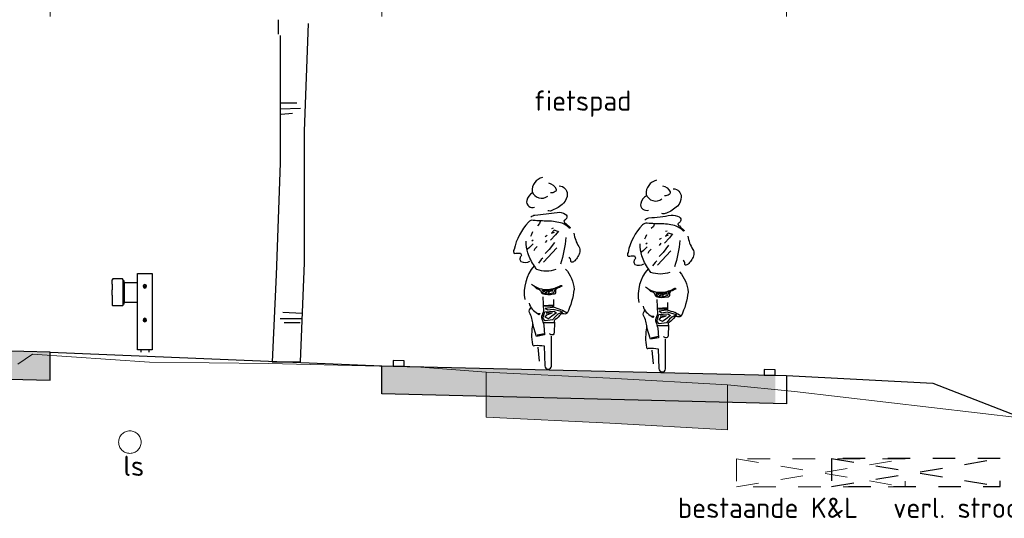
# Model space of a CAD drawing. Header units: metres. Extents: x 180716 to 180809, y 418548 to 418668.
# Tile 94 of 148: x 180736.3 to 180745.06, y 418633.85 to 418638.28. Entities that reach past the tile are written whole.
import ezdxf

# ---------------------------------------------------------------- set-up
doc = ezdxf.new("R2010")
doc.units = ezdxf.units.M
doc.linetypes.add('NLCS-HIDDEN', pattern=[4, 2, -2])
doc.layers.get('0').update_dxf_attribs({"color": 30, "lineweight": 0})
doc.layers.get('Defpoints').update_dxf_attribs({"lineweight": 0})
for name, color, linetype, lineweight in [('B-WE-GW-BERM-GD', 253, 'Continuous', 0), ('B-WE-KL-STROOK-GD', 8, 'NLCS-HIDDEN', 18), ('B-WE-VH-M', 253, 'Continuous', 0), ('B-WE-VH-VERHARDING_ASFALT-GD', 253, 'Continuous', 0), ('N-WE-BV-GELEIDECONSTRUCTIE-GD', 210, 'Continuous', 30), ('N-WE-GR-BOOM-SD', 90, 'Continuous', 25), ('N-WE-GW-BERM-GD', 90, 'Continuous', 30), ('N-WE-KL-STROOK-GD', 7, 'NLCS-HIDDEN', 25), ('N-WE-VH-M', 7, 'Continuous', 18), ('N-WE-VH-VERHARDING_ASFALT-GD', 210, 'Continuous', 30), ('N-WE-VW-MARKERING-GD', 7, 'Continuous', 30), ('X-XX-AL-AANKLEDING-SD', 6, 'Continuous', 25), ('X-XX-AL-PRINCIPEPROFIEL-T18', 1, 'Continuous', 18)]:
    doc.layers.add(name, color=color, linetype=linetype, lineweight=lineweight)
doc.layers.add('B-WE-VH-VERHARDING_ASFALT-AD', color=253, linetype='Continuous', lineweight=0, transparency=0.5)
doc.layers.add('N-WE-VH-VERHARDING_ASFALT-AD', color=212, linetype='Continuous', lineweight=18, transparency=0.3)
doc.styles.add('NLCS-ISO-M100-T18', font='NLCS-ISO.ttf', dxfattribs={"height": 0.18})
doc.dimstyles.new('NLCS-M100-T18-PIJL_L2_H1', dxfattribs={"dimscale": 0.1, "dimtxt": 2.5, "dimasz": 1.8, "dimexe": 2, "dimexo": 2, "dimgap": 0.7, "dimtad": 1, "dimzin": 0, "dimdsep": 46, "dimtxsty": 'NLCS-ISO-M100-T18', "dimcen": 0, "dimdle": 2, "dimclrd": 256, "dimclre": 256, "dimclrt": 1, "dimadec": 1, "dimazin": 0, "dimtfac": 1, "dimtdec": 3, "dimtofl": 0, "dimtmove": 0, "dimatfit": 3, "dimfxl": 2, "dimfxlon": 1, "dimtfillclr": 256, "dimtolj": 1, "dimtzin": 0, "dimlwd": -1, "dimlwe": -1, "dimarcsym": 0})

# ---------------------------------------------------------------- blocks, each defined once
blk = doc.blocks.new('SGR-BOOM_S02_G_ZIJ-D')
at = {"ltscale": 0.1}
blk.add_line((-0.1242, 0), (0.1242, 0), dxfattribs=at)
at = {"flags": 128}
for points in [[(-0.069, 2.9122), (-0.069, 3.0412)], [(0.1947, 3.0066), (0.1593, 2.0497), (0.1593, 0.8806), (0.1242, 0)], [(-0.0532, 2.9002), (-0.0532, 1.7665), (-0.0891, 0.7742), (-0.1242, 0)], [(-0.047, 2.3038), (0.0949, 2.3038)], [(-0.0544, 2.2485), (0.1259, 2.2566)], [(-0.047, 2.2014), (0.0552, 2.2095)], [(-0.0309, 0.4417), (0.142, 0.4336)], [(-0.0544, 0.3865), (0.142, 0.3865)], [(-0.0179, 0.3492), (0.124, 0.3492)]]:
    blk.add_lwpolyline(points, dxfattribs=at)
blk = doc.blocks.new('EURORAIL - Hout type N2-01 3m')
for p, q in [((-0.356, 0.7002), (-0.356, 0.0202)), ((-0.228, 0.7002), (-0.356, 0.7002)), ((-0.228, 0.0202), (-0.228, 0.7002)), ((-0.228, 0.615), (-0.107, 0.615)), ((-0.111, 0.5664), (-0.111, 0.615)), ((-0.107, 0.425), (-0.107, 0.635)), ((-0.107, 0.635), (-0.1, 0.635)), ((-0.103, 0.425), (-0.103, 0.635)), ((-0.1, 0.642), (-0.092, 0.65)), ((-0.1, 0.418), (-0.1, 0.642)), ((-0.092, 0.65), (-0.008, 0.65)), ((-0.008, 0.65), (0, 0.642)), ((0, 0.605), (0, 0.642)), ((-0.111, 0.4936), (-0.111, 0.5664)), ((0, 0.505), (0, 0.555)), ((-0.107, 0.445), (-0.228, 0.445)), ((-0.111, 0.445), (-0.111, 0.4936)), ((0, 0.455), (0, 0.418)), ((-0.107, 0.425), (-0.1, 0.425)), ((-0.1, 0.418), (-0.092, 0.41)), ((-0.092, 0.41), (-0.008, 0.41)), ((0, 0.418), (-0.008, 0.41)), ((-0.356, 0.02), (-0.228, 0.02)), ((-0.327, 0.02), (-0.327, 0)), ((-0.257, 0.02), (-0.257, 0))]:
    blk.add_line(p, q)
for points in [[(0, 0.605), (0, 0.605), (0, 0.555), (0, 0.555)], [(0, 0.505), (0, 0.505), (0, 0.455), (0, 0.455)]]:
    blk.add_lwpolyline(points)
for centre, radius in [((-0.292, 0.5852), 0.016), ((-0.292, 0.5852), 0.0055), ((-0.292, 0.2852), 0.016), ((-0.292, 0.2852), 0.0055)]:
    blk.add_circle(centre, radius)
blk = doc.blocks.new('*D13')
at = {"layer": 'Defpoints', "color": 0, "transparency": 16777216}
for p in [(180736.5729, 418638.4126), (180729.0729, 418637.9689), (180736.5729, 418637.9689)]:
    blk.add_point(p, dxfattribs=at)
at = {"layer": 'N-WE-VH-M', "transparency": 16777216}
for p, q in [((180729.0729, 418638.3126), (180729.0729, 418638.5126)), ((180736.5729, 418638.3126), (180736.5729, 418638.5126)), ((180729.2529, 418638.4126), (180736.3929, 418638.4126))]:
    blk.add_line(p, q, dxfattribs=at)
for points in [[(180729.2529, 418638.4426), (180729.2529, 418638.3826), (180729.0729, 418638.4126)], [(180736.3929, 418638.4426), (180736.3929, 418638.3826), (180736.5729, 418638.4126)]]:
    blk.add_solid(points, dxfattribs=at)
at = {"layer": 'N-WE-VH-M', "color": 1, "transparency": 16777216, "insert": (180732.8229, 418638.5726), "char_height": 0.18, "attachment_point": 5, "style": 'NLCS-ISO-M100-T18'}
blk.add_mtext('\\A1;7.50', dxfattribs=at)
blk = doc.blocks.new('*D14')
at = {"layer": 'Defpoints', "color": 0, "transparency": 16777216}
for p in [(180743.1229, 418638.4126), (180739.5229, 418635.1902), (180743.1229, 418635.1027)]:
    blk.add_point(p, dxfattribs=at)
at = {"layer": 'N-WE-VH-M', "transparency": 16777216}
for p, q in [((180739.5229, 418638.3126), (180739.5229, 418638.5126)), ((180743.1229, 418638.3126), (180743.1229, 418638.5126)), ((180739.7029, 418638.4126), (180742.9429, 418638.4126))]:
    blk.add_line(p, q, dxfattribs=at)
for points in [[(180739.7029, 418638.4426), (180739.7029, 418638.3826), (180739.5229, 418638.4126)], [(180742.9429, 418638.4426), (180742.9429, 418638.3826), (180743.1229, 418638.4126)]]:
    blk.add_solid(points, dxfattribs=at)
at = {"layer": 'N-WE-VH-M', "color": 1, "transparency": 16777216, "insert": (180741.2729, 418638.5726), "char_height": 0.18, "attachment_point": 5, "style": 'NLCS-ISO-M100-T18'}
blk.add_mtext('\\A1;3.60', dxfattribs=at)
blk = doc.blocks.new('SAL-AANKLEDING_FIETSTER_ACHTERAANZICHT-D')
for points in [[(-0.0504, 1.7021, 0.372994), (-0.1443, 1.5767, 0.503668), (-0.0042, 1.5368, 150.934799)], [(0.0979, 1.6266, -0.402545), (0.1682, 1.5556, -0.204448), (0.1345, 1.4731, -0.107787), (0.0361, 1.4107, -0.232599), (-0.0044, 1.4068, 0.756423)], [(0.0015, 1.653, -0.251678), (0.0686, 1.5993, -0.398814), (0.0603, 1.5772, -0.187011), (0.0199, 1.5643, 2.207361)], [(-0.14, 1.5646, 0.236676), (-0.1919, 1.4969, 0.583386), (-0.1221, 1.4377, -0.497614)], [(-0.1561, 1.3504, -0.154336), (-0.1187, 1.3683, 0.021693), (0.0774, 1.392, -0.153975), (0.1511, 1.3768, -0.433195), (0.1625, 1.3386, -0.162977), (0.1427, 1.3212, 0.569715), (0.1515, 1.2961, 0.021653), (0.1923, 1.2603, -1.283993), (0.1843, 1.2542, 0.093544), (0.1239, 1.2945, 0.069195), (-0.0034, 1.3146, -0.023921), (-0.1336, 1.3208, 0.290835), (-0.1751, 1.3053, 0.143139), (-0.3047, 1.0611, 0.369113), (-0.3031, 1.0267, -0.046879), (-0.248, 1.0299, -0.302343), (-0.2409, 1.0045, 0.421236), (-0.2431, 0.955, 0.24644), (-0.1644, 0.9582, -4.327813)], [(0.1556, 1.1681, -0.053306), (0.1095, 0.9327, 2.556335)], [(0.2284, 1.2065, 0.107816), (0.271, 1.0877, -0.189381), (0.2796, 1.0412, -0.091131), (0.2631, 0.999, -0.043732), (0.2353, 0.9617, -0.167948), (0.2105, 0.9478, -0.498715), (0.1991, 0.9583, 0.241276), (0.1855, 0.9935, 2.413704)], [(0.0671, 0.8838, -0.173851), (-0.1021, 0.8837, 0.000578), (-0.1236, 0.9143, -0.07661), (-0.1814, 1.0313, -0.079973), (-0.197, 1.1368, -39.687992)], [(-0.1268, 0.9153, 0.224282), (-0.2093, 0.6171, 1.028931)], [(0.1536, 0.8876, -0.165288), (0.2287, 0.709, -0.089622), (0.1674, 0.4952, 0.086704), (0.0488, 0.5461), (0.0479, 0.6165)], [(-0.1483, 0.7543, 0.205807), (-0.0029, 0.7072, 0.105757), (0.1122, 0.7432, -0.456483), (0.121, 0.7346, 0.023268), (0.0763, 0.7152, 0.20987), (0.0653, 0.7021, 0.124642), (0.0646, 0.6835, -0.545926), (0.0453, 0.6643, -0.163265), (-0.0546, 0.6673, 0.038987), (-0.069, 0.6957, 0.125271), (-0.1029, 0.7135), (-0.1294, 0.74)], [(-0.0475, 0.6412), (-0.0434, 0.511, -0.034198), (-0.0531, 0.4855, 0.227614), (-0.0583, 0.4433, -0.044454), (-0.0408, 0.39), (-0.0328, 0.3018), (-0.1044, 0.2886), (-0.1376, 0.3946, 0.132618), (-0.1685, 0.5008, -0.216367), (-0.1558, 0.5446, -1.928019)], [(-0.171, 0.5841, 0.221629), (-0.0951, 0.494), (-0.074, 0.4938), (-0.0835, 0.4814), (-0.0999, 0.4927)], [(0.1689, 0.4979, -0.325073), (0.1392, 0.489, 0.185728), (0.1113, 0.4882, -0.09132), (0.0614, 0.4386, 0.488493), (0.0552, 0.4164), (0.0527, 0.3209, -0.568599), (0.0238, 0.3047, -0.009736), (0.0097, 0.3132, 0.656385)], [(-0.1384, 0.3983, 0.098289), (-0.1407, 0.2161, 0.549463), (-0.122, 0.2086, -0.073152), (-0.0366, 0.205), (-0.0313, 0.028, 0.941313), (0.0288, 0.0262), (0.0283, 0.2922)]]:
    blk.add_lwpolyline(points, format="xyb")
for points in [[(-0.0715, 1.3119), (-0.078, 1.2918), (-0.0976, 1.2731)], [(0.0848, 1.2225), (0.0526, 1.2323), (0.0291, 1.2058), (0.0537, 1.2164)], [(0.0435, 1.2506), (0.0292, 1.2468)], [(-0.1399, 1.2184), (-0.1499, 1.196), (-0.1582, 1.1779)], [(-0.1352, 1.1435), (-0.146, 1.1347)], [(-0.0096, 1.1856), (-0.0292, 1.1747)], [(-0.014, 1.1421), (-0.0288, 1.1237)], [(0.0901, 1.2251), (0.0643, 1.1921), (0.0207, 1.1437)], [(-0.1336, 1.1119), (-0.166, 1.0786), (-0.1848, 1.0645)], [(-0.0994, 1.0886), (-0.1199, 1.0679), (-0.1294, 1.0513)], [(0.0749, 1.0752), (0.0353, 1.0316), (-0.0003, 0.9933), (-0.0437, 0.9484)], [(0.0547, 1.1254), (0.0076, 1.0617), (-0.027, 1.0254)], [(-0.0486, 0.9851), (-0.0624, 0.9718), (-0.0864, 0.9413)], [(-0.0577, 0.6982), (0.007, 0.6996), (0.0871, 0.7247)], [(0.0595, 0.7093), (0.0475, 0.6769), (0.0035, 0.6637), (0.0105, 0.6876), (0.0411, 0.7022), (0.0309, 0.6851)], [(-0.0589, 0.6864), (-0.0392, 0.6731), (-0.0199, 0.6674), (-0.0269, 0.6855), (-0.0481, 0.6895)], [(-0.0347, 0.5583), (0.04, 0.5607), (0.0368, 0.5469), (-0.0293, 0.5384), (-0.0032, 0.5251), (0.0428, 0.532), (0.1017, 0.5166), (0.1264, 0.5051), (0.0859, 0.4861), (0.0646, 0.467), (0.0365, 0.436), (-0.0273, 0.4265), (-0.049, 0.4514), (-0.0308, 0.509), (0.0494, 0.514), (0.0738, 0.5002), (0.0312, 0.4692), (0.0026, 0.4465), (-0.0279, 0.461), (-0.0139, 0.4816), (0.0288, 0.4951), (-0.0189, 0.4949), (0.0369, 0.5014)], [(-0.0451, 0.565), (0.0488, 0.5713)], [(-0.0439, 0.4117), (0.0308, 0.4123), (0.0514, 0.4129)], [(-0.1004, 0.3032), (-0.0366, 0.3156)], [(-0.0961, 0.2974), (-0.0476, 0.3111)], [(-0.0777, 0.0704), (-0.0911, 0.1933)]]:
    blk.add_lwpolyline(points)
blk.add_circle((-0.0056, 0.6805), 0.00976)
blk = doc.blocks.new('A$Cf3f7b027')
at = {"layer": 'B-WE-KL-STROOK-GD', "ltscale": 0.1, "flags": 128}
blk.add_lwpolyline([(0, 0.25), (0, 0), (1.5, 0), (1.5, 0.25)], close=True, dxfattribs=at)
for points in [[(0, 0.25), (1.5, 0)], [(0, 0), (1.5, 0.25)]]:
    blk.add_lwpolyline(points, dxfattribs=at)

msp = doc.modelspace()

# ---------------------------------------------------------------- hatches: boundary and pattern name
at = {"layer": 'B-WE-VH-VERHARDING_ASFALT-AD'}
h = msp.add_hatch(color=256, dxfattribs=at)
h.dxf.hatch_style = 1
h.paths.add_polyline_path([(180740.4514, 418634.7491), (180740.4514, 418635.1491), (180741.5497, 418635.0979), (180742.5978, 418635.0376), (180742.5978, 418634.6376), (180741.5497, 418634.6979)])
at = {"layer": 'N-WE-VH-VERHARDING_ASFALT-AD'}
h = msp.add_hatch(color=256, dxfattribs=at)
h.dxf.hatch_style = 1
h.paths.add_polyline_path([(180736.5729, 418635.3281), (180732.8229, 418635.4219), (180729.0729, 418635.3281), (180729.0729, 418635.078), (180732.8229, 418635.1718), (180736.5729, 418635.0781)])
h = msp.add_hatch(color=256, dxfattribs=at)
h.dxf.hatch_style = 1
h.paths.add_polyline_path([(180739.5229, 418635.2067), (180743.0229, 418635.1192), (180743.0229, 418634.8691), (180739.5229, 418634.9566)])

# ---------------------------------------------------------------- linework, layer by layer
at = {"layer": 'B-WE-GW-BERM-GD', "flags": 128}
msp.add_lwpolyline([(180736.2837, 418635.221), (180736.4149, 418635.3098), (180737.4556, 418635.2391), (180738.5183, 418635.2266), (180739.8684, 418635.1941), (180740.4514, 418635.1491), (180741.5497, 418635.0979), (180742.5978, 418635.0376), (180743.1947, 418634.9767), (180745.224, 418634.7411)], dxfattribs=at)
at = {"layer": 'B-WE-KL-STROOK-GD'}
msp.add_circle((180737.2815, 418634.5278), 0.1, dxfattribs=at)
at = {"layer": 'B-WE-VH-VERHARDING_ASFALT-GD', "flags": 128}
msp.add_lwpolyline([(180740.4514, 418634.7491), (180740.4514, 418635.1491), (180741.5497, 418635.0979), (180742.5978, 418635.0376), (180742.5978, 418634.6376), (180741.5497, 418634.6979)], close=True, dxfattribs=at)
at = {"layer": 'N-WE-GW-BERM-GD', "flags": 128}
for points in [[(180736.5729, 418635.3281), (180739.5229, 418635.2067)], [(180743.1229, 418635.1192), (180744.4229, 418635.0527), (180745.224, 418634.7411)]]:
    msp.add_lwpolyline(points, dxfattribs=at)
at = {"layer": 'N-WE-KL-STROOK-GD', "ltscale": 0.1, "flags": 128}
msp.add_lwpolyline([(180743.5229, 418634.3832), (180743.5229, 418634.1332), (180745.0229, 418634.1332), (180745.0229, 418634.3832)], close=True, dxfattribs=at)
for points in [[(180743.5229, 418634.1332), (180745.0229, 418634.3832)], [(180743.5229, 418634.3832), (180745.0229, 418634.1332)]]:
    msp.add_lwpolyline(points, dxfattribs=at)
at = {"layer": 'N-WE-VH-VERHARDING_ASFALT-GD', "flags": 128}
for points in [[(180736.5729, 418635.3281), (180732.8229, 418635.4219), (180729.0729, 418635.3281), (180729.0729, 418635.078), (180732.8229, 418635.1718), (180736.5729, 418635.0781)], [(180739.5229, 418635.2067), (180743.1229, 418635.1192), (180743.1229, 418634.8691), (180739.5229, 418634.9566), (180739.5229, 418635.2067)]]:
    msp.add_lwpolyline(points, close=True, dxfattribs=at)
msp.add_lwpolyline([(180729.0729, 418635.078), (180732.8229, 418635.1718), (180736.5729, 418635.0781)], dxfattribs=at)
at = {"layer": 'N-WE-VW-MARKERING-GD', "flags": 128}
for points in [[(180739.7229, 418635.2517), (180739.6229, 418635.2542), (180739.6229, 418635.2042), (180739.7229, 418635.2017)], [(180743.0229, 418635.1717), (180742.9229, 418635.1742), (180742.9229, 418635.1242), (180743.0229, 418635.1217)]]:
    msp.add_lwpolyline(points, close=True, dxfattribs=at)

# ---------------------------------------------------------------- block references
at = {"layer": 'N-WE-BV-GELEIDECONSTRUCTIE-GD', "xscale": -1}
msp.add_blockref('EURORAIL - Hout type N2-01 3m', (180737.1229, 418635.3281), dxfattribs=at)
msp.add_blockref('EURORAIL - Hout type N2-01 3m', (180737.1229, 418635.3281), dxfattribs=at)
at = {"layer": 'N-WE-GR-BOOM-SD'}
msp.add_blockref('SGR-BOOM_S02_G_ZIJ-D', (180738.6729, 418635.2414), dxfattribs=at)
at = {"layer": 'N-WE-GW-BERM-GD'}
msp.add_blockref('A$Cf3f7b027', (180742.6764, 418634.1299), dxfattribs=at)
at = {"layer": 'X-XX-AL-AANKLEDING-SD'}
for p in [(180741.0037, 418635.1784), (180742.0176, 418635.1532)]:
    msp.add_blockref('SAL-AANKLEDING_FIETSTER_ACHTERAANZICHT-D', p, dxfattribs=at)

# ---------------------------------------------------------------- texts
at = {"layer": 'B-WE-VH-M', "insert": (180740.8721, 418637.6538), "char_height": 0.18, "attachment_point": 1, "style": 'NLCS-ISO-M100-T18'}
msp.add_mtext_dynamic_manual_height_columns('fietspad', width=1.402386, gutter_width=12.5, heights=[0], dxfattribs=at)
at = {"layer": 'X-XX-AL-PRINCIPEPROFIEL-T18', "char_height": 0.18, "width": 2.014933, "attachment_point": 3, "style": 'NLCS-ISO-M100-T18'}
for s, insert in [('ls', (180737.4086, 418634.4074)), ('bestaande K&L', (180743.7584, 418634.0343)), ('verl. strook K&L', (180745.8502, 418634.034))]:
    msp.add_mtext(s, dxfattribs=dict(at, insert=insert))

# ---------------------------------------------------------------- dimensions: what is measured, and where the dimension line sits
at = {"layer": 'N-WE-VH-M'}
for base, p1, p2, picture, middle in [((180736.5729, 418638.4126), (180729.0729, 418637.9689), (180736.5729, 418637.9689), '*D13', (180732.8229, 418638.4126)), ((180743.1229, 418638.4126), (180739.5229, 418635.1902), (180743.1229, 418635.1027), '*D14', (180741.2729, 418638.4126))]:
    dim = msp.add_linear_dim(base=base, p1=p1, p2=p2, dimstyle='NLCS-M100-T18-PIJL_L2_H1', override={"dimexe": 1, "dimexo": 1, "dimdle": 1, "dimtofl": 1, "dimfxl": 1}, dxfattribs=at)
    dim.commit()
    dim.dimension.update_dxf_attribs({"geometry": picture, "text_midpoint": middle, "dimtype": 160})

doc.saveas('drawing.dxf')
